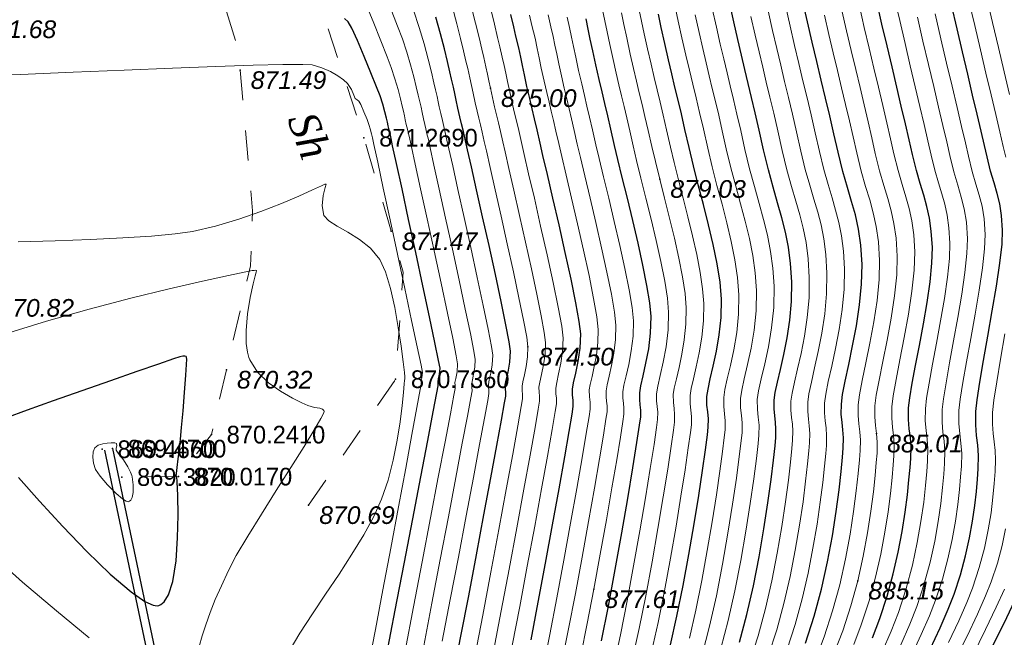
# Model space of a CAD drawing. Header units: millimetres. Extents: x 1490 to 2460, y -539 to 1142.
# Tile 10 of 28: x 2233 to 2282, y 843 to 873. Entities that reach past the tile are written whole.
import ezdxf
from ezdxf.enums import TextEntityAlignment as Align

# ---------------------------------------------------------------- set-up
doc = ezdxf.new("R2010")
doc.units = ezdxf.units.MM
doc.linetypes.add('Auto_Street_NotBorder_Line_m1', pattern=[3, 1.5, -1.5])
for name, color, linetype in [('(004) Точки рельефа', 7, 'Continuous'), ('(031) Горизонтали', 42, 'Continuous'), ('(035) Откосы', 7, 'Continuous'), ('Отметка', 7, 'Continuous'), ('Пикет', 7, 'Continuous')]:
    doc.layers.add(name, color=color, linetype=linetype)
doc.layers.add('(032) Горизонтали утолщенные', color=32, linetype='Continuous', lineweight=30)
doc.layers.add('AUTO#_ROADS_EXIST_L', color=7, linetype='Continuous', lineweight=15, true_color=0x000000)
doc.layers.add('AUTO#_ROADS_MTRAL_T', color=7, linetype='Continuous', lineweight=15, true_color=0x000000)
doc.styles.add('D-431', font='txt')
doc.styles.add('БМ-431 (Times New Roman К)', font='timesi.ttf', dxfattribs={"height": 1})

msp = doc.modelspace()

# ---------------------------------------------------------------- linework, layer by layer
at = {"layer": '(004) Точки рельефа', "color": 7, "linetype": 'ByBlock', "lineweight": -2}
for p in [(2244.19, 870.635, 871.492), (2256.58, 869.742, 875), (2264.961, 865.244, 879.026), (2251.667, 862.655, 871.469), (2258.438, 856.94, 874.5), (2243.509, 855.799, 870.322), (2275.701, 852.637, 885.014), (2247.581, 849.093, 870.686), (2274.764, 845.353, 885.153), (2261.702, 844.933, 877.608)]:
    msp.add_point(p, dxfattribs=at)
at = {"layer": '(031) Горизонтали', "color": 42, "linetype": 'Continuous', "lineweight": 0}
for points, elevation in [([(2252.353, 841.886), (2252.773, 844.066), (2253.2, 846.293), (2253.616, 848.465), (2254, 850.478), (2254.334, 852.229), (2254.596, 853.614), (2254.769, 854.532), (2254.832, 854.877), (2254.827, 855.022), (2254.82, 855.167), (2254.861, 855.365), (2254.928, 855.692), (2254.956, 856.085), (2254.888, 856.487), (2254.711, 857.368), (2254.452, 858.608), (2254.136, 860.086), (2253.792, 861.683), (2253.446, 863.277), (2253.126, 864.749), (2252.857, 865.977), (2252.668, 866.841), (2252.584, 867.22), (2252.522, 867.489), (2252.471, 867.704), (2252.414, 867.948), (2252.364, 868.181), (2252.326, 868.366), (2252.273, 868.598), (2252.215, 868.843), (2252.125, 869.215), (2252.005, 869.681), (2251.853, 870.21), (2251.67, 870.771), (2251.474, 871.291), (2251.161, 872.079), (2250.77, 873.038), (2250.341, 874.069)], 872.5), ([(2275.98, 841.834), (2276.422, 842.859), (2276.778, 843.779), (2277.162, 844.959), (2277.471, 846.12), (2277.712, 847.237), (2277.896, 848.283), (2278.03, 849.236), (2278.123, 850.069), (2278.186, 850.759), (2278.226, 851.279), (2278.241, 851.876), (2278.205, 852.354), (2278.151, 852.792), (2278.11, 853.27), (2278.113, 853.87), (2278.173, 854.388), (2278.298, 855.142), (2278.468, 856.072), (2278.665, 857.12), (2278.867, 858.227), (2279.054, 859.334), (2279.207, 860.383), (2279.305, 861.315), (2279.329, 862.072), (2279.281, 862.825), (2279.194, 863.449), (2279.074, 863.996), (2278.928, 864.517), (2278.762, 865.062), (2278.584, 865.683), (2278.401, 866.431), (2278.242, 867.131), (2278.054, 867.936), (2277.843, 868.833), (2277.612, 869.81), (2277.366, 870.853), (2277.107, 871.95), (2276.841, 873.089), (2276.571, 874.256)], 886.5), ([(2282.089, 866.318), (2281.965, 866.861), (2281.799, 867.574), (2281.597, 868.432), (2281.366, 869.412), (2281.111, 870.489), (2280.84, 871.641), (2280.558, 872.843), (2280.272, 874.07)], 888.5), ([(2282.277, 869.425), (2282.012, 870.547), (2281.73, 871.749), (2281.436, 873.001), (2281.14, 874.275)], 889), ([(2253.275, 842.12), (2253.683, 844.241), (2254.096, 846.404), (2254.497, 848.511), (2254.867, 850.463), (2255.188, 852.162), (2255.44, 853.508), (2255.607, 854.403), (2255.668, 854.749), (2255.661, 854.935), (2255.652, 855.121), (2255.685, 855.301), (2255.748, 855.576), (2255.807, 855.918), (2255.826, 856.299), (2255.76, 856.718), (2255.589, 857.588), (2255.337, 858.795), (2255.032, 860.227), (2254.698, 861.77), (2254.362, 863.311), (2254.049, 864.737), (2253.785, 865.934), (2253.595, 866.79), (2253.506, 867.192), (2253.439, 867.487), (2253.383, 867.723), (2253.329, 867.949), (2253.267, 868.216), (2253.197, 868.543), (2253.144, 868.803), (2253.068, 869.129), (2253.003, 869.403), (2252.908, 869.806), (2252.781, 870.311), (2252.625, 870.893), (2252.438, 871.526), (2252.22, 872.184), (2251.985, 872.813), (2251.614, 873.753)], 873), ([(2254.198, 842.359), (2254.593, 844.422), (2254.993, 846.522), (2255.379, 848.564), (2255.735, 850.456), (2256.042, 852.102), (2256.285, 853.407), (2256.444, 854.278), (2256.503, 854.62), (2256.503, 854.782), (2256.487, 854.912), (2256.484, 855.075), (2256.524, 855.295), (2256.602, 855.631), (2256.673, 856.048), (2256.697, 856.513), (2256.632, 856.949), (2256.466, 857.808), (2256.223, 858.982), (2255.927, 860.367), (2255.604, 861.856), (2255.277, 863.344), (2254.972, 864.724), (2254.712, 865.892), (2254.523, 866.74), (2254.428, 867.164), (2254.341, 867.544), (2254.269, 867.848), (2254.2, 868.14), (2254.121, 868.483), (2254.049, 868.814), (2253.996, 869.073), (2253.942, 869.331), (2253.864, 869.66), (2253.78, 870.014), (2253.657, 870.532), (2253.494, 871.183), (2253.292, 871.933), (2253.051, 872.749), (2252.771, 873.598)], 873.5), ([(2255.803, 841.598), (2256.196, 843.639), (2256.6, 845.772), (2256.996, 847.886), (2257.365, 849.873), (2257.686, 851.623), (2257.941, 853.027), (2258.11, 853.977), (2258.174, 854.363), (2258.173, 854.584), (2258.153, 854.76), (2258.148, 854.982), (2258.186, 855.207), (2258.264, 855.54), (2258.351, 855.956), (2258.419, 856.431), (2258.438, 856.94), (2258.376, 857.412), (2258.22, 858.248), (2257.994, 859.357), (2257.718, 860.648), (2257.416, 862.029), (2257.108, 863.41), (2256.818, 864.7), (2256.567, 865.807), (2256.378, 866.639), (2256.272, 867.107), (2256.169, 867.56), (2256.082, 867.93), (2256.002, 868.264), (2255.92, 868.611), (2255.827, 869.018), (2255.723, 869.498), (2255.647, 869.872), (2255.568, 870.246), (2255.455, 870.723), (2255.369, 871.082), (2255.251, 871.583), (2255.102, 872.205), (2254.92, 872.929), (2254.706, 873.733)], 874.5), ([(2256.732, 841.87), (2257.114, 843.855), (2257.504, 845.921), (2257.884, 847.966), (2258.237, 849.885), (2258.544, 851.575), (2258.787, 852.932), (2258.948, 853.853), (2259.01, 854.235), (2259.008, 854.485), (2258.985, 854.685), (2258.979, 854.935), (2259.023, 855.191), (2259.111, 855.568), (2259.21, 856.039), (2259.287, 856.577), (2259.308, 857.154), (2259.248, 857.643), (2259.098, 858.468), (2258.879, 859.544), (2258.614, 860.788), (2258.322, 862.116), (2258.024, 863.443), (2257.741, 864.688), (2257.495, 865.764), (2257.306, 866.589), (2257.194, 867.079), (2257.075, 867.602), (2256.975, 868.029), (2256.883, 868.415), (2256.788, 868.816), (2256.68, 869.286), (2256.58, 869.742), (2256.506, 870.106), (2256.438, 870.438), (2256.359, 870.8), (2256.251, 871.254), (2256.152, 871.669), (2256.015, 872.248), (2255.842, 872.966), (2255.632, 873.801)], 875), ([(2257.661, 842.143), (2258.031, 844.071), (2258.407, 846.071), (2258.772, 848.046), (2259.109, 849.897), (2259.401, 851.527), (2259.633, 852.837), (2259.786, 853.729), (2259.845, 854.106), (2259.844, 854.386), (2259.818, 854.609), (2259.811, 854.889), (2259.86, 855.175), (2259.958, 855.596), (2260.069, 856.122), (2260.155, 856.723), (2260.179, 857.368), (2260.107, 857.951), (2259.933, 858.903), (2259.684, 860.117), (2259.386, 861.49), (2259.067, 862.915), (2258.754, 864.289), (2258.473, 865.506), (2258.251, 866.462), (2258.116, 867.051), (2257.982, 867.644), (2257.868, 868.128), (2257.763, 868.566), (2257.655, 869.02), (2257.533, 869.554), (2257.42, 870.071), (2257.335, 870.483), (2257.259, 870.86), (2257.169, 871.27), (2257.046, 871.785), (2256.934, 872.256), (2256.78, 872.912), (2256.583, 873.727)], 875.5), ([(2262.683, 841.161), (2263.012, 842.677), (2263.345, 844.35), (2263.671, 846.095), (2263.979, 847.827), (2264.257, 849.462), (2264.495, 850.914), (2264.682, 852.101), (2264.807, 852.936), (2264.858, 853.335), (2264.863, 853.692), (2264.835, 853.972), (2264.805, 854.253), (2264.803, 854.611), (2264.861, 854.982), (2264.983, 855.513), (2265.134, 856.173), (2265.278, 856.936), (2265.379, 857.771), (2265.402, 858.651), (2265.341, 859.34), (2265.207, 860.189), (2265.016, 861.154), (2264.787, 862.191), (2264.536, 863.253), (2264.279, 864.298), (2264.034, 865.281), (2263.818, 866.157), (2263.648, 866.882), (2263.479, 867.629), (2263.332, 868.266), (2263.198, 868.832), (2263.07, 869.365), (2262.942, 869.904), (2262.805, 870.489), (2262.652, 871.159), (2262.486, 871.912), (2262.359, 872.525), (2262.249, 873.069), (2262.136, 873.613)], 878.5), ([(2264.558, 841.834), (2264.882, 843.289), (2265.196, 844.857), (2265.494, 846.467), (2265.769, 848.05), (2266.012, 849.534), (2266.218, 850.849), (2266.377, 851.925), (2266.483, 852.692), (2266.529, 853.078), (2266.534, 853.481), (2266.503, 853.797), (2266.469, 854.114), (2266.467, 854.518), (2266.518, 854.866), (2266.626, 855.348), (2266.766, 855.946), (2266.913, 856.639), (2267.042, 857.405), (2267.127, 858.225), (2267.143, 859.078), (2267.085, 859.803), (2266.964, 860.618), (2266.794, 861.5), (2266.587, 862.424), (2266.358, 863.366), (2266.121, 864.302), (2265.888, 865.206), (2265.674, 866.056), (2265.492, 866.825), (2265.3, 867.676), (2265.132, 868.401), (2264.98, 869.045), (2264.834, 869.652), (2264.688, 870.266), (2264.532, 870.932), (2264.358, 871.694), (2264.194, 872.44), (2264.063, 873.061), (2263.952, 873.608)], 879.5), ([(2266.434, 842.506), (2266.751, 843.9), (2267.046, 845.364), (2267.317, 846.84), (2267.559, 848.273), (2267.768, 849.607), (2267.94, 850.784), (2268.073, 851.75), (2268.16, 852.448), (2268.2, 852.821), (2268.206, 853.27), (2268.171, 853.622), (2268.133, 853.975), (2268.13, 854.426), (2268.187, 854.813), (2268.308, 855.351), (2268.464, 856.017), (2268.628, 856.788), (2268.771, 857.642), (2268.866, 858.555), (2268.883, 859.506), (2268.819, 860.362), (2268.688, 861.245), (2268.506, 862.149), (2268.287, 863.068), (2268.045, 863.995), (2267.797, 864.925), (2267.555, 865.851), (2267.336, 866.769), (2267.121, 867.723), (2266.932, 868.536), (2266.761, 869.258), (2266.599, 869.939), (2266.434, 870.627), (2266.259, 871.374), (2266.064, 872.229), (2265.88, 873.066), (2265.734, 873.763)], 880.5), ([(2267.99, 842), (2268.355, 843.387), (2268.685, 844.858), (2268.977, 846.352), (2269.23, 847.813), (2269.443, 849.181), (2269.615, 850.398), (2269.745, 851.407), (2269.831, 852.148), (2269.871, 852.564), (2269.877, 853.059), (2269.839, 853.447), (2269.797, 853.836), (2269.794, 854.333), (2269.857, 854.76), (2269.99, 855.353), (2270.162, 856.087), (2270.343, 856.937), (2270.501, 857.879), (2270.605, 858.886), (2270.624, 859.934), (2270.565, 860.824), (2270.45, 861.657), (2270.292, 862.455), (2270.098, 863.241), (2269.881, 864.036), (2269.648, 864.865), (2269.412, 865.75), (2269.18, 866.713), (2268.969, 867.648), (2268.783, 868.458), (2268.613, 869.18), (2268.452, 869.851), (2268.295, 870.508), (2268.134, 871.188), (2267.961, 871.927), (2267.77, 872.764), (2267.566, 873.691)], 881.5), ([(2270.347, 841.661), (2270.757, 842.917), (2271.113, 844.227), (2271.417, 845.554), (2271.674, 846.86), (2271.885, 848.108), (2272.055, 849.261), (2272.186, 850.282), (2272.281, 851.133), (2272.344, 851.778), (2272.377, 852.179), (2272.389, 852.643), (2272.362, 853.015), (2272.32, 853.355), (2272.288, 853.728), (2272.29, 854.194), (2272.347, 854.613), (2272.469, 855.187), (2272.632, 855.892), (2272.812, 856.705), (2272.986, 857.603), (2273.13, 858.563), (2273.221, 859.561), (2273.236, 860.575), (2273.181, 861.501), (2273.083, 862.284), (2272.948, 862.971), (2272.784, 863.609), (2272.595, 864.247), (2272.388, 864.931), (2272.17, 865.709), (2271.946, 866.628), (2271.731, 867.584), (2271.528, 868.458), (2271.335, 869.279), (2271.146, 870.074), (2270.955, 870.873), (2270.759, 871.702), (2270.552, 872.591), (2270.33, 873.567)], 883), ([(2271.265, 841.963), (2271.666, 843.186), (2272.011, 844.449), (2272.304, 845.719), (2272.549, 846.964), (2272.75, 848.15), (2272.91, 849.245), (2273.032, 850.215), (2273.121, 851.028), (2273.18, 851.651), (2273.213, 852.05), (2273.225, 852.534), (2273.196, 852.92), (2273.153, 853.275), (2273.119, 853.662), (2273.122, 854.148), (2273.181, 854.593), (2273.307, 855.211), (2273.476, 855.972), (2273.663, 856.843), (2273.843, 857.792), (2273.994, 858.787), (2274.089, 859.796), (2274.106, 860.789), (2274.053, 861.678), (2273.959, 862.429), (2273.83, 863.089), (2273.672, 863.702), (2273.491, 864.314), (2273.293, 864.971), (2273.083, 865.717), (2272.868, 866.6), (2272.658, 867.533), (2272.454, 868.414), (2272.253, 869.266), (2272.052, 870.11), (2271.848, 870.967), (2271.638, 871.859), (2271.417, 872.808), (2271.183, 873.834)], 883.5), ([(2273.635, 841.855), (2274.022, 842.871), (2274.428, 844.112), (2274.764, 845.353), (2275.036, 846.564), (2275.252, 847.719), (2275.418, 848.79), (2275.541, 849.748), (2275.628, 850.565), (2275.685, 851.213), (2275.719, 851.665), (2275.733, 852.205), (2275.701, 852.637), (2275.652, 853.033), (2275.615, 853.466), (2275.618, 854.009), (2275.683, 854.532), (2275.822, 855.286), (2276.008, 856.213), (2276.214, 857.256), (2276.415, 858.357), (2276.583, 859.458), (2276.693, 860.502), (2276.718, 861.43), (2276.662, 862.309), (2276.56, 863.037), (2276.42, 863.675), (2276.249, 864.283), (2276.056, 864.919), (2275.849, 865.643), (2275.634, 866.515), (2275.461, 867.281), (2275.276, 868.079), (2275.081, 868.909), (2274.877, 869.772), (2274.664, 870.67), (2274.443, 871.605), (2274.215, 872.576), (2273.981, 873.587)], 885), ([(2274.564, 842.189), (2274.94, 843.173), (2275.326, 844.351), (2275.645, 845.523), (2275.904, 846.667), (2276.108, 847.756), (2276.266, 848.767), (2276.382, 849.674), (2276.465, 850.455), (2276.52, 851.084), (2276.555, 851.536), (2276.569, 852.096), (2276.536, 852.543), (2276.485, 852.953), (2276.447, 853.401), (2276.449, 853.962), (2276.517, 854.511), (2276.66, 855.311), (2276.852, 856.294), (2277.065, 857.394), (2277.272, 858.546), (2277.447, 859.682), (2277.561, 860.737), (2277.588, 861.644), (2277.535, 862.481), (2277.438, 863.174), (2277.304, 863.782), (2277.142, 864.361), (2276.958, 864.967), (2276.761, 865.657), (2276.556, 866.487), (2276.388, 867.231), (2276.202, 868.031), (2276.002, 868.883), (2275.789, 869.785), (2275.564, 870.731), (2275.331, 871.72), (2275.09, 872.747), (2274.844, 873.81)], 885.5), ([(2259.185, 841.018), (2259.519, 842.689), (2259.867, 844.502), (2260.214, 846.37), (2260.548, 848.205), (2260.853, 849.921), (2261.117, 851.431), (2261.324, 852.647), (2261.462, 853.482), (2261.516, 853.849), (2261.514, 854.187), (2261.483, 854.458), (2261.475, 854.796), (2261.519, 855.072), (2261.609, 855.466), (2261.721, 855.956), (2261.828, 856.522), (2261.903, 857.143), (2261.92, 857.795), (2261.852, 858.414), (2261.691, 859.332), (2261.461, 860.463), (2261.187, 861.723), (2260.89, 863.028), (2260.595, 864.292), (2260.326, 865.431), (2260.107, 866.36), (2259.96, 866.995), (2259.819, 867.617), (2259.698, 868.137), (2259.588, 868.599), (2259.48, 869.049), (2259.367, 869.53), (2259.239, 870.089), (2259.1, 870.729), (2258.995, 871.238), (2258.9, 871.703), (2258.789, 872.211), (2258.637, 872.848), (2258.515, 873.357)], 876.5), ([(2260.121, 841.334), (2260.448, 842.962), (2260.784, 844.718), (2261.118, 846.519), (2261.435, 848.285), (2261.725, 849.934), (2261.974, 851.383), (2262.17, 852.552), (2262.3, 853.358), (2262.352, 853.721), (2262.356, 854.009), (2262.333, 854.235), (2262.309, 854.461), (2262.307, 854.75), (2262.354, 855.05), (2262.453, 855.477), (2262.574, 856.011), (2262.69, 856.626), (2262.772, 857.3), (2262.79, 858.009), (2262.724, 858.646), (2262.57, 859.546), (2262.35, 860.636), (2262.087, 861.84), (2261.801, 863.084), (2261.516, 864.294), (2261.253, 865.394), (2261.035, 866.309), (2260.882, 866.966), (2260.728, 867.648), (2260.595, 868.218), (2260.474, 868.724), (2260.357, 869.217), (2260.232, 869.744), (2260.092, 870.356), (2259.961, 870.953), (2259.86, 871.439), (2259.773, 871.87), (2259.683, 872.301), (2259.575, 872.786), (2259.433, 873.379)], 877), ([(2261.057, 841.649), (2261.377, 843.235), (2261.702, 844.933), (2262.021, 846.669), (2262.323, 848.365), (2262.597, 849.946), (2262.832, 851.335), (2263.016, 852.457), (2263.138, 853.234), (2263.187, 853.592), (2263.191, 853.903), (2263.167, 854.147), (2263.141, 854.392), (2263.139, 854.704), (2263.19, 855.027), (2263.296, 855.489), (2263.428, 856.065), (2263.553, 856.729), (2263.641, 857.457), (2263.661, 858.223), (2263.596, 858.877), (2263.449, 859.761), (2263.239, 860.809), (2262.987, 861.957), (2262.713, 863.141), (2262.437, 864.295), (2262.18, 865.356), (2261.963, 866.259), (2261.804, 866.938), (2261.636, 867.679), (2261.492, 868.299), (2261.361, 868.85), (2261.233, 869.385), (2261.098, 869.959), (2260.945, 870.624), (2260.803, 871.272), (2260.693, 871.801), (2260.598, 872.27), (2260.501, 872.738), (2260.383, 873.265)], 877.5), ([(2263.621, 841.497), (2263.947, 842.983), (2264.271, 844.604), (2264.583, 846.281), (2264.874, 847.938), (2265.135, 849.498), (2265.356, 850.882), (2265.53, 852.013), (2265.645, 852.814), (2265.694, 853.207), (2265.699, 853.587), (2265.669, 853.885), (2265.637, 854.183), (2265.635, 854.565), (2265.683, 854.892), (2265.785, 855.347), (2265.917, 855.911), (2266.056, 856.564), (2266.177, 857.287), (2266.257, 858.06), (2266.272, 858.864), (2266.213, 859.571), (2266.086, 860.404), (2265.905, 861.327), (2265.687, 862.307), (2265.447, 863.31), (2265.2, 864.3), (2264.961, 865.244), (2264.746, 866.106), (2264.57, 866.854), (2264.39, 867.653), (2264.232, 868.334), (2264.089, 868.938), (2263.952, 869.508), (2263.815, 870.085), (2263.668, 870.711), (2263.505, 871.426), (2263.328, 872.231), (2263.192, 872.887), (2263.074, 873.469)], 879), ([(2267.065, 841.686), (2267.432, 843.095), (2267.769, 844.611), (2268.073, 846.169), (2268.34, 847.702), (2268.569, 849.145), (2268.756, 850.431), (2268.898, 851.495), (2268.992, 852.271), (2269.035, 852.693), (2269.042, 853.165), (2269.005, 853.535), (2268.965, 853.906), (2268.962, 854.379), (2269.022, 854.786), (2269.149, 855.352), (2269.313, 856.052), (2269.486, 856.863), (2269.636, 857.76), (2269.735, 858.721), (2269.754, 859.72), (2269.692, 860.593), (2269.569, 861.451), (2269.399, 862.302), (2269.193, 863.154), (2268.963, 864.016), (2268.723, 864.895), (2268.483, 865.801), (2268.258, 866.741), (2268.058, 867.63), (2267.88, 868.401), (2267.718, 869.087), (2267.566, 869.726), (2267.416, 870.351), (2267.263, 870.997), (2267.099, 871.701), (2266.917, 872.496), (2266.723, 873.378)], 881), ([(2269.428, 841.358), (2269.84, 842.625), (2270.201, 843.969), (2270.515, 845.347), (2270.784, 846.715), (2271.008, 848.031), (2271.19, 849.251), (2271.333, 850.332), (2271.438, 851.23), (2271.507, 851.903), (2271.542, 852.307), (2271.553, 852.753), (2271.527, 853.109), (2271.486, 853.436), (2271.456, 853.793), (2271.458, 854.24), (2271.513, 854.638), (2271.63, 855.177), (2271.787, 855.84), (2271.96, 856.608), (2272.127, 857.462), (2272.266, 858.385), (2272.352, 859.357), (2272.365, 860.361), (2272.309, 861.293), (2272.207, 862.093), (2272.068, 862.805), (2271.896, 863.476), (2271.7, 864.151), (2271.484, 864.876), (2271.257, 865.696), (2271.024, 866.656), (2270.804, 867.635), (2270.603, 868.502), (2270.417, 869.291), (2270.239, 870.039), (2270.063, 870.778), (2269.881, 871.545), (2269.688, 872.374), (2269.476, 873.299)], 882.5), ([(2272.712, 841.537), (2273.103, 842.568), (2273.522, 843.853), (2273.871, 845.15), (2274.156, 846.427), (2274.384, 847.651), (2274.561, 848.787), (2274.693, 849.803), (2274.787, 850.665), (2274.848, 851.34), (2274.884, 851.793), (2274.897, 852.315), (2274.866, 852.732), (2274.819, 853.114), (2274.783, 853.532), (2274.786, 854.055), (2274.849, 854.552), (2274.984, 855.261), (2275.164, 856.133), (2275.364, 857.118), (2275.558, 858.169), (2275.72, 859.234), (2275.825, 860.267), (2275.847, 861.216), (2275.788, 862.137), (2275.682, 862.9), (2275.535, 863.569), (2275.357, 864.205), (2275.155, 864.871), (2274.937, 865.63), (2274.712, 866.543), (2274.534, 867.332), (2274.35, 868.126), (2274.161, 868.934), (2273.965, 869.76), (2273.763, 870.61), (2273.555, 871.49), (2273.34, 872.406), (2273.118, 873.364)], 884.5), ([(2276.905, 842.17), (2277.351, 843.194), (2277.696, 844.081), (2278.059, 845.19), (2278.349, 846.274), (2278.575, 847.314), (2278.747, 848.289), (2278.873, 849.18), (2278.962, 849.967), (2279.021, 850.631), (2279.061, 851.15), (2279.076, 851.767), (2279.04, 852.259), (2278.984, 852.711), (2278.942, 853.205), (2278.945, 853.823), (2279.006, 854.364), (2279.135, 855.156), (2279.31, 856.133), (2279.512, 857.233), (2279.72, 858.389), (2279.914, 859.537), (2280.072, 860.612), (2280.174, 861.55), (2280.2, 862.285), (2280.143, 863.102), (2280.037, 863.764), (2279.892, 864.349), (2279.718, 864.933), (2279.525, 865.592), (2279.323, 866.402), (2279.168, 867.081), (2278.98, 867.888), (2278.764, 868.808), (2278.524, 869.822), (2278.266, 870.914), (2277.995, 872.065), (2277.716, 873.259)], 887), ([(2277.43, 841.648), (2277.913, 842.687), (2278.312, 843.607), (2278.615, 844.384), (2278.955, 845.42), (2279.227, 846.428), (2279.438, 847.391), (2279.599, 848.295), (2279.717, 849.124), (2279.8, 849.866), (2279.857, 850.503), (2279.897, 851.022), (2279.912, 851.657), (2279.875, 852.165), (2279.818, 852.631), (2279.774, 853.139), (2279.777, 853.777), (2279.84, 854.34), (2279.972, 855.169), (2280.152, 856.195), (2280.36, 857.345), (2280.574, 858.551), (2280.773, 859.739), (2280.936, 860.841), (2281.042, 861.784), (2281.07, 862.499), (2281.017, 863.268), (2280.917, 863.891), (2280.78, 864.442), (2280.617, 864.991), (2280.435, 865.611), (2280.245, 866.374), (2280.095, 867.031), (2279.906, 867.841), (2279.685, 868.783), (2279.436, 869.835), (2279.167, 870.974), (2278.883, 872.18), (2278.591, 873.43)], 887.5), ([(2250.538, 841.163), (2250.884, 842.934), (2251.261, 844.903), (2251.65, 846.962), (2252.032, 849.003), (2252.387, 850.917), (2252.697, 852.596), (2252.942, 853.93), (2253.103, 854.813), (2253.162, 855.134), (2253.159, 855.197), (2253.156, 855.26), (2253.188, 855.401), (2253.215, 855.657), (2253.145, 856.025), (2252.956, 856.931), (2252.679, 858.24), (2252.343, 859.816), (2251.978, 861.523), (2251.612, 863.226), (2251.276, 864.789), (2250.999, 866.075), (2250.81, 866.95), (2250.74, 867.277), (2250.724, 867.347), (2250.708, 867.413), (2250.695, 867.474), (2250.682, 867.535), (2250.646, 867.68), (2250.568, 867.943), (2250.47, 868.192), (2250.312, 868.571), (2250.157, 868.926), (2250.07, 869.104), (2249.978, 869.168), (2249.885, 869.231), (2249.822, 869.391), (2249.705, 869.684), (2249.506, 869.98), (2249.308, 870.155), (2249.021, 870.359), (2248.659, 870.568), (2248.234, 870.757), (2247.759, 870.901), (2247.298, 870.922), (2246.298, 870.911), (2244.836, 870.874), (2242.99, 870.814), (2240.837, 870.735), (2238.453, 870.641), (2235.918, 870.537), (2233.307, 870.427), (2230.699, 870.314)], 871.5), ([(2246.608, 841.862), (2247.152, 842.759), (2247.766, 843.706), (2248.421, 844.684), (2249.085, 845.674), (2249.725, 846.659), (2250.31, 847.618), (2250.81, 848.533), (2251.191, 849.385), (2251.509, 850.338), (2251.763, 851.328), (2251.96, 852.307), (2252.108, 853.224), (2252.211, 854.028), (2252.278, 854.67), (2252.314, 855.098), (2252.326, 855.263), (2252.339, 855.353), (2252.345, 855.444), (2252.323, 855.654), (2252.26, 856.194), (2252.157, 856.971), (2252.016, 857.896), (2251.84, 858.877), (2251.628, 859.824), (2251.383, 860.647), (2251.107, 861.254), (2250.649, 861.812), (2250.098, 862.254), (2249.523, 862.609), (2248.992, 862.906), (2248.574, 863.174), (2248.338, 863.442), (2248.253, 863.918), (2248.305, 864.422), (2248.402, 864.823), (2248.453, 864.987), (2248.382, 864.988), (2248.221, 864.911), (2247.777, 864.703), (2247.097, 864.4), (2246.229, 864.035), (2245.221, 863.642), (2244.12, 863.257), (2242.975, 862.915), (2241.834, 862.648), (2240.971, 862.524), (2239.803, 862.417), (2238.385, 862.326), (2236.773, 862.25), (2235.023, 862.186), (2233.191, 862.132)], 871), ([(2242.156, 842.091), (2242.31, 842.617), (2242.492, 843.175), (2242.707, 843.773), (2242.96, 844.415), (2243.258, 845.106), (2243.605, 845.852), (2244, 846.592), (2244.565, 847.552), (2245.241, 848.653), (2245.971, 849.815), (2246.694, 850.958), (2247.353, 852.002), (2247.889, 852.868), (2248.189, 853.379), (2248.319, 853.63), (2248.354, 853.724), (2248.354, 853.747), (2248.334, 853.787), (2248.269, 853.845), (2248.126, 853.889), (2247.878, 853.921), (2247.536, 854.022), (2247.249, 854.161), (2246.773, 854.398), (2246.193, 854.731), (2245.593, 855.158), (2245.056, 855.679), (2244.666, 856.29), (2244.666, 856.29), (2244.62, 856.407), (2244.549, 856.664), (2244.49, 857.097), (2244.483, 857.736), (2244.56, 858.572), (2244.693, 859.371), (2244.838, 860.05), (2244.934, 860.449), (2244.98, 860.636), (2244.993, 860.698), (2244.993, 860.708), (2244.983, 860.715), (2244.948, 860.722), (2244.877, 860.721), (2244.79, 860.71), (2244.475, 860.646), (2243.619, 860.465), (2242.319, 860.179), (2240.671, 859.799), (2238.77, 859.336), (2236.714, 858.801), (2234.6, 858.207), (2232.523, 857.565)], 870.5), ([(2279.261, 842.289), (2279.767, 843.363), (2280.169, 844.274), (2280.452, 844.989), (2280.784, 846.006), (2281.039, 846.971), (2281.228, 847.877), (2281.364, 848.717), (2281.458, 849.483), (2281.522, 850.168), (2281.567, 850.765), (2281.586, 851.338), (2281.562, 851.806), (2281.515, 852.223), (2281.465, 852.64), (2281.434, 853.109), (2281.441, 853.684), (2281.507, 854.291), (2281.646, 855.196), (2281.836, 856.317), (2282.055, 857.571)], 888.5), ([(2279.562, 841.369), (2280.176, 842.61), (2280.694, 843.701), (2281.098, 844.607), (2281.371, 845.291), (2281.678, 846.226), (2281.912, 847.102), (2282.086, 847.922)], 889), ([(2231.764, 846.755), (2233.421, 845.28), (2235.096, 843.856), (2236.72, 842.527)], 870.5), ([(2280.458, 841.654), (2281.092, 842.93), (2281.621, 844.039), (2282.026, 844.94)], 889.5)]:
    msp.add_lwpolyline(points, dxfattribs=dict(at, elevation=elevation))
at = {"layer": '(031) Горизонтали', "color": 42, "linetype": 'Continuous', "lineweight": 0, "elevation": 869.5}
msp.add_lwpolyline([(2238.848, 850.488), (2238.828, 850.566), (2238.765, 850.732), (2238.629, 850.994), (2238.408, 851.336), (2238.157, 851.674), (2238.045, 851.816), (2238.049, 851.867), (2238.057, 851.919), (2238.078, 852.026), (2238.074, 852.148), (2237.983, 852.173), (2237.81, 852.176), (2237.607, 852.155), (2237.387, 852.126), (2237.165, 852.07), (2236.992, 851.935), (2236.917, 851.741), (2236.895, 851.475), (2236.932, 851.169), (2237.033, 850.857), (2237.251, 850.528), (2237.62, 850.098), (2238.046, 849.675), (2238.362, 849.411), (2238.552, 849.293), (2238.645, 849.265), (2238.679, 849.269), (2238.714, 849.286), (2238.775, 849.342), (2238.843, 849.474), (2238.894, 849.721), (2238.9, 850.097), (2238.848, 850.488)], close=True, dxfattribs=at)
at = {"layer": '(032) Горизонтали утолщенные', "color": 32, "linetype": 'Continuous', "lineweight": 30}
for points, elevation in [([(2272.184, 842.266), (2272.614, 843.589), (2272.976, 844.941), (2273.274, 846.283), (2273.514, 847.576), (2273.703, 848.78), (2273.844, 849.856), (2273.946, 850.764), (2274.012, 851.466), (2274.048, 851.922), (2274.061, 852.424), (2274.031, 852.826), (2273.986, 853.194), (2273.951, 853.597), (2273.954, 854.101), (2274.015, 854.572), (2274.146, 855.236), (2274.32, 856.052), (2274.513, 856.981), (2274.701, 857.98), (2274.857, 859.011), (2274.957, 860.032), (2274.977, 861.003), (2274.915, 861.965), (2274.804, 862.763), (2274.65, 863.462), (2274.464, 864.127), (2274.253, 864.824), (2274.025, 865.617), (2273.79, 866.572), (2273.585, 867.482), (2273.379, 868.371), (2273.17, 869.254), (2272.959, 870.146), (2272.741, 871.061), (2272.516, 872.016), (2272.281, 873.025), (2272.036, 874.102)], 884), ([(2275.493, 842.524), (2275.859, 843.476), (2276.225, 844.59), (2276.527, 845.694), (2276.771, 846.769), (2276.965, 847.792), (2277.113, 848.743), (2277.224, 849.601), (2277.302, 850.345), (2277.356, 850.954), (2277.39, 851.407), (2277.405, 851.986), (2277.37, 852.448), (2277.318, 852.872), (2277.278, 853.335), (2277.281, 853.916), (2277.339, 854.413), (2277.461, 855.128), (2277.626, 856.011), (2277.817, 857.007), (2278.013, 858.065), (2278.195, 859.132), (2278.343, 860.155), (2278.437, 861.081), (2278.459, 861.858), (2278.408, 862.653), (2278.316, 863.312), (2278.189, 863.889), (2278.035, 864.439), (2277.86, 865.015), (2277.673, 865.67), (2277.479, 866.459), (2277.315, 867.181), (2277.128, 867.984), (2276.923, 868.858), (2276.701, 869.797), (2276.465, 870.792), (2276.219, 871.835), (2275.965, 872.918), (2275.708, 874.033)], 886), ([(2268.915, 842.313), (2269.279, 843.679), (2269.6, 845.103), (2269.88, 846.534), (2270.119, 847.922), (2270.317, 849.216), (2270.474, 850.365), (2270.591, 851.319), (2270.669, 852.026), (2270.706, 852.436), (2270.717, 852.862), (2270.692, 853.204), (2270.653, 853.516), (2270.624, 853.858), (2270.626, 854.287), (2270.679, 854.667), (2270.791, 855.184), (2270.941, 855.818), (2271.107, 856.553), (2271.267, 857.372), (2271.399, 858.255), (2271.483, 859.186), (2271.495, 860.147), (2271.438, 861.055), (2271.332, 861.863), (2271.185, 862.608), (2271.004, 863.327), (2270.798, 864.057), (2270.574, 864.835), (2270.34, 865.699), (2270.102, 866.684), (2269.881, 867.665), (2269.685, 868.515), (2269.507, 869.272), (2269.339, 869.976), (2269.174, 870.665), (2269.005, 871.378), (2268.824, 872.154), (2268.623, 873.032), (2268.409, 874.004)], 882), ([(2278.345, 841.969), (2278.84, 843.025), (2279.241, 843.94), (2279.534, 844.686), (2279.851, 845.651), (2280.104, 846.581), (2280.301, 847.468), (2280.451, 848.3), (2280.56, 849.069), (2280.638, 849.764), (2280.693, 850.375), (2280.732, 850.893), (2280.748, 851.548), (2280.71, 852.071), (2280.651, 852.55), (2280.606, 853.074), (2280.609, 853.731), (2280.673, 854.315), (2280.809, 855.183), (2280.994, 856.256), (2281.208, 857.458), (2281.428, 858.712), (2281.632, 859.942), (2281.8, 861.07), (2281.91, 862.019), (2281.94, 862.713), (2281.89, 863.434), (2281.797, 864.018), (2281.669, 864.534), (2281.515, 865.049), (2281.345, 865.631), (2281.167, 866.346), (2281.039, 866.909), (2280.874, 867.618), (2280.677, 868.455), (2280.454, 869.399), (2280.21, 870.432), (2279.95, 871.533), (2279.68, 872.685), (2279.405, 873.866)], 888), ([(2251.431, 841.652), (2251.863, 843.891), (2252.305, 846.183), (2252.735, 848.42), (2253.134, 850.493), (2253.48, 852.296), (2253.753, 853.721), (2253.932, 854.66), (2253.997, 855.006), (2253.993, 855.11), (2253.988, 855.214), (2254.017, 855.345), (2254.065, 855.584), (2254.085, 855.871), (2254.017, 856.255), (2253.834, 857.147), (2253.566, 858.42), (2253.241, 859.946), (2252.886, 861.597), (2252.531, 863.244), (2252.203, 864.761), (2251.93, 866.019), (2251.74, 866.891), (2251.662, 867.248), (2251.625, 867.408), (2251.595, 867.536), (2251.561, 867.681), (2251.52, 867.874), (2251.477, 868.066), (2251.431, 868.261), (2251.356, 868.565), (2251.252, 868.943), (2251.119, 869.357), (2250.947, 869.807), (2250.666, 870.506), (2250.33, 871.315), (2249.994, 872.098), (2249.714, 872.716), (2249.544, 873.031), (2249.35, 873.189)], 872), ([(2254.756, 840.717), (2255.12, 842.598), (2255.503, 844.603), (2255.889, 846.639), (2256.261, 848.618), (2256.602, 850.449), (2256.897, 852.041), (2257.129, 853.306), (2257.282, 854.153), (2257.339, 854.492), (2257.338, 854.683), (2257.32, 854.836), (2257.316, 855.028), (2257.363, 855.288), (2257.455, 855.685), (2257.54, 856.178), (2257.567, 856.726), (2257.504, 857.181), (2257.343, 858.028), (2257.108, 859.17), (2256.823, 860.507), (2256.51, 861.943), (2256.193, 863.377), (2255.895, 864.712), (2255.64, 865.849), (2255.45, 866.69), (2255.35, 867.136), (2255.244, 867.601), (2255.156, 867.973), (2255.071, 868.33), (2254.974, 868.751), (2254.886, 869.156), (2254.822, 869.473), (2254.755, 869.788), (2254.659, 870.192), (2254.574, 870.549), (2254.454, 871.059), (2254.298, 871.697), (2254.107, 872.437), (2253.881, 873.253)], 874), ([(2258.59, 842.416), (2258.949, 844.286), (2259.311, 846.22), (2259.66, 848.125), (2259.981, 849.909), (2260.259, 851.479), (2260.478, 852.742), (2260.624, 853.606), (2260.681, 853.978), (2260.679, 854.286), (2260.65, 854.533), (2260.643, 854.843), (2260.697, 855.158), (2260.806, 855.624), (2260.928, 856.205), (2261.023, 856.869), (2261.049, 857.582), (2260.979, 858.183), (2260.812, 859.117), (2260.573, 860.29), (2260.286, 861.606), (2259.979, 862.972), (2259.674, 864.29), (2259.4, 865.469), (2259.179, 866.411), (2259.038, 867.023), (2258.888, 867.686), (2258.761, 868.227), (2258.643, 868.717), (2258.523, 869.225), (2258.386, 869.821), (2258.26, 870.4), (2258.165, 870.861), (2258.079, 871.282), (2257.979, 871.741), (2257.842, 872.317), (2257.732, 872.774), (2257.586, 873.397)], 876), ([(2262.078, 842.372), (2262.42, 844.097), (2262.76, 845.908), (2263.084, 847.715), (2263.379, 849.425), (2263.634, 850.947), (2263.834, 852.188), (2263.968, 853.058), (2264.023, 853.464), (2264.027, 853.798), (2264.001, 854.06), (2263.973, 854.322), (2263.971, 854.657), (2264.026, 855.005), (2264.14, 855.501), (2264.281, 856.119), (2264.415, 856.833), (2264.51, 857.614), (2264.531, 858.437), (2264.468, 859.109), (2264.328, 859.975), (2264.128, 860.982), (2263.887, 862.074), (2263.624, 863.197), (2263.358, 864.297), (2263.107, 865.319), (2262.89, 866.208), (2262.726, 866.91), (2262.545, 867.711), (2262.389, 868.38), (2262.247, 868.975), (2262.109, 869.553), (2261.963, 870.173), (2261.799, 870.891), (2261.645, 871.592), (2261.526, 872.163), (2261.424, 872.67), (2261.318, 873.175)], 878), ([(2265.496, 842.17), (2265.816, 843.595), (2266.121, 845.11), (2266.406, 846.654), (2266.664, 848.162), (2266.89, 849.57), (2267.079, 850.817), (2267.225, 851.838), (2267.322, 852.57), (2267.365, 852.95), (2267.37, 853.376), (2267.337, 853.71), (2267.301, 854.045), (2267.298, 854.472), (2267.353, 854.839), (2267.467, 855.35), (2267.615, 855.981), (2267.771, 856.713), (2267.907, 857.524), (2267.996, 858.39), (2268.013, 859.292), (2267.946, 860.131), (2267.807, 861.039), (2267.613, 861.996), (2267.381, 862.981), (2267.128, 863.974), (2266.871, 864.954), (2266.627, 865.902), (2266.414, 866.797), (2266.21, 867.7), (2266.032, 868.469), (2265.871, 869.152), (2265.717, 869.795), (2265.561, 870.447), (2265.396, 871.153), (2265.211, 871.961), (2265.037, 872.753), (2264.898, 873.412)], 880), ([(2233.211, 850.469), (2234.254, 849.296), (2235.413, 848.038), (2236.607, 846.799), (2237.758, 845.684), (2238.788, 844.797), (2239.472, 844.321), (2239.877, 844.136), (2240.086, 844.106), (2240.17, 844.122), (2240.264, 844.166), (2240.432, 844.31), (2240.642, 844.655), (2240.851, 845.307), (2241.016, 846.337), (2241.095, 847.479), (2241.114, 848.602), (2241.097, 849.569), (2241.069, 850.248), (2241.054, 850.505), (2241.054, 850.505), (2241.051, 850.511), (2241.037, 850.533), (2241.028, 850.549), (2241.041, 850.662), (2241.078, 850.958), (2241.128, 851.379), (2241.182, 851.869), (2241.233, 852.369), (2241.286, 852.945), (2241.36, 853.764), (2241.437, 854.674), (2241.503, 855.522), (2241.536, 856.055), (2241.544, 856.318), (2241.539, 856.41), (2241.533, 856.428), (2241.511, 856.447), (2241.458, 856.467), (2241.359, 856.463), (2241.199, 856.432), (2240.896, 856.334), (2240.148, 856.079), (2239.067, 855.706), (2237.765, 855.252), (2236.352, 854.756), (2234.94, 854.256), (2233.64, 853.79), (2232.565, 853.396)], 870), ([(2281.354, 841.938), (2282.007, 843.25), (2282.548, 844.377)], 890)]:
    msp.add_lwpolyline(points, dxfattribs=dict(at, elevation=elevation))
at = {"layer": '(035) Откосы', "elevation": 869.47}
for points in [[(2237.475, 851.809), (2241.648, 831.962)], [(2237.866, 851.892), (2242.039, 832.045)]]:
    msp.add_lwpolyline(points, dxfattribs=at)
at = {"layer": 'AUTO#_ROADS_EXIST_L', "color": 18, "linetype": 'Auto_Street_NotBorder_Line_m1', "lineweight": 15, "true_color": 0x000000, "elevation": 910.22, "flags": 128}
msp.add_lwpolyline([(2223.117, 1056.502), (2235.632, 1059.519), (2242.76, 1059.915), (2245.928, 1058.965), (2247.512, 1056.927), (2256.784, 1030.61), (2271.901, 979.695), (2285.809, 930.632), (2294.022, 902.612), (2299.832, 880.227), (2300.587, 876.569), (2301.792, 869.383), (2301.761, 867.762), (2301.31, 866.973), (2300.993, 866.303), (2299.753, 865.957), (2298.926, 865.93), (2290.26, 879.817), (2269.401, 916.299), (2243.994, 966.786), (2236.898, 978.87), (2233.332, 981.444), (2230.491, 982.698), (2226.66, 983.424), (2222.302, 983.358), (2218.472, 982.632), (2216.226, 981.246), (2214.64, 979.926), (2213.254, 978.011), (2212.329, 975.041), (2211.735, 971.344), (2223.602, 937.217), (2244.099, 871.683), (2244.797, 863.667), (2244.704, 860.949), (2242.764, 852.586), (2241.129, 850.506), (2238.327, 850.484)], dxfattribs=at)
at = {"layer": 'AUTO#_ROADS_EXIST_L', "color": 18, "linetype": 'Auto_Street_NotBorder_Line_m1', "lineweight": 15, "true_color": 0x000000, "flags": 128}
msp.add_lwpolyline([(2247.581, 849.093), (2251.885, 855.331), (2252.257, 860.632), (2250.314, 867.29), (2225.669, 942.532), (2216.711, 966.41), (2215.51, 971.951), (2215.797, 974.979), (2216.596, 976.921), (2218.254, 978.634), (2221.286, 979.902), (2226.887, 980.473), (2230.372, 979.56), (2234.419, 977.088), (2244.852, 959.476), (2262.054, 923.625), (2278.834, 893.805), (2292.674, 868.602), (2293.731, 866.66), (2295.534, 863.958), (2297.955, 862.606), (2300.152, 862.325), (2303.307, 863.507), (2305.334, 865.421), (2305.559, 866.66), (2298.225, 896.532), (2287.566, 931.893), (2275.423, 974.244), (2263.912, 1014.226), (2253.071, 1048.255), (2252.294, 1052.375), (2252.345, 1055.408), (2252.768, 1056.009), (2253.453, 1056.184), (2255.214, 1052.199)], dxfattribs=at)
at = {"layer": 'Пикет', "color": 7}
for p in [(2250.314, 867.29, 871.269), (2251.885, 855.331, 870.736), (2242.764, 852.586, 870.241), (2237.363, 851.864, 869.466), (2237.866, 851.892, 869.47), (2238.327, 850.484, 869.382), (2241.129, 850.506, 870.017)]:
    msp.add_point(p, dxfattribs=at)

# ---------------------------------------------------------------- texts
at = {"layer": '(004) Точки рельефа', "color": 7, "linetype": 'ByBlock', "ltscale": 0.5, "char_height": 0.875, "attachment_point": 4, "style": 'D-431'}
for s, insert in [('{\\fArial|b0|i1|c204|p32;871.68}', (2231.345, 872.654, 871.681)), ('{\\fArial|b0|i1|c204|p32;871.49}', (2244.715, 870.135, 871.492)), ('{\\fArial|b0|i1|c204|p32;875.00}', (2257.105, 869.242, 875)), ('{\\fArial|b0|i1|c204|p32;879.03}', (2265.486, 864.744, 879.026)), ('{\\fArial|b0|i1|c204|p32;871.47}', (2252.192, 862.155, 871.469)), ('{\\fArial|b0|i1|c204|p32;870.82}', (2232.226, 858.856, 870.819)), ('{\\fArial|b0|i1|c204|p32;874.50}', (2258.963, 856.44, 874.5)), ('{\\fArial|b0|i1|c204|p32;870.32}', (2244.034, 855.299, 870.322)), ('{\\fArial|b0|i1|c204|p32;885.01}', (2276.226, 852.137, 885.014)), ('{\\fArial|b0|i1|c204|p32;870.69}', (2248.106, 848.593, 870.686)), ('{\\fArial|b0|i1|c204|p32;885.15}', (2275.289, 844.853, 885.153)), ('{\\fArial|b0|i1|c204|p32;877.61}', (2262.227, 844.433, 877.608))]:
    msp.add_mtext(s, dxfattribs=dict(at, insert=insert))
at = {"layer": 'AUTO#_ROADS_MTRAL_T', "color": 18, "true_color": 0x000000, "style": 'БМ-431 (Times New Roman К)'}
msp.add_text('Sh', height=1.5, rotation=290.1935, dxfattribs=at).set_placement((2246.9, 867.139), align=Align.CENTER)
at = {"layer": 'Отметка', "style": 'D-431'}
for s, p in [('871.2690', (2251.072, 866.852, 871.269)), ('870.7360', (2252.643, 854.893, 870.736)), ('870.2410', (2243.522, 852.148, 870.241)), ('869.4660', (2238.121, 851.426, 869.466)), ('869.4700', (2238.624, 851.454, 869.47)), ('869.3820', (2239.085, 850.046, 869.382)), ('870.0170', (2241.887, 850.068, 870.017))]:
    msp.add_text(s, height=0.875, dxfattribs=at).set_placement(p)

doc.saveas('drawing.dxf')
